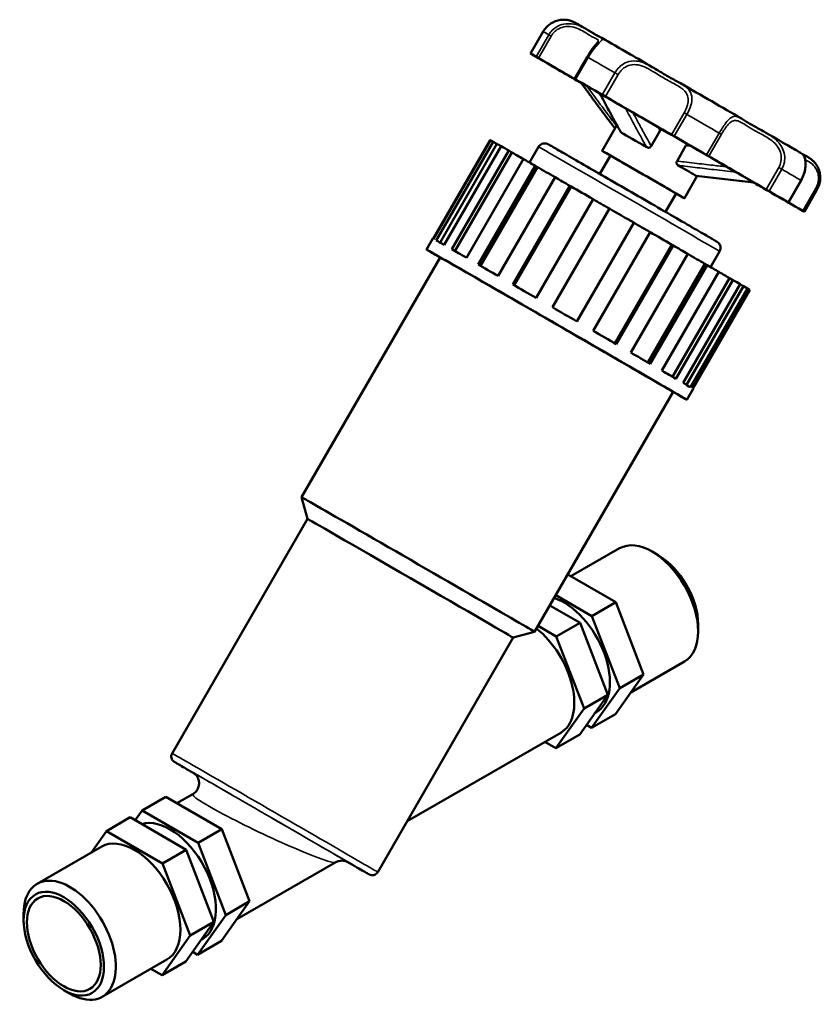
# Model space of a CAD drawing. Header units: millimetres. Extents: x 0 to 967, y 0 to 1098.
# Tile 6 of 6: x 839 to 967, y 641 to 799. Entities that reach past the tile are written whole.
import ezdxf

# ---------------------------------------------------------------- set-up
doc = ezdxf.new("R2010")
doc.units = ezdxf.units.MM
doc.layers.add('Visible (ISO)', color=7, linetype='Continuous', lineweight=50)
doc.layers.add('Visible Narrow (ISO)', color=7, linetype='Continuous', lineweight=35)

msp = doc.modelspace()

# ---------------------------------------------------------------- linework, layer by layer
at = {"layer": 'Visible (ISO)'}
for p, q in [((922.82, 796.995), (920.786, 793.472)), ((929.878, 792.951), (927.844, 789.428)), ((923.349, 791.969), (923.357, 791.982)), ((932.287, 777.858), (934.661, 781.97)), ((940.166, 778.616), (941.598, 781.098)), ((905.146, 763.738), (914.295, 779.586)), ((914.346, 779.566), (905.193, 763.712)), ((905.641, 763.459), (914.794, 779.312)), ((915.391, 778.967), (906.24, 763.117)), ((916.051, 778.594), (906.898, 762.741)), ((914.295, 779.586), (914.342, 779.559)), ((914.794, 779.312), (915.391, 778.967)), ((920.626, 775.967), (922.082, 778.487)), ((944.321, 776.215), (945.754, 778.697)), ((908.131, 762.034), (917.284, 777.887)), ((917.789, 777.595), (908.637, 761.743)), ((919.625, 776.542), (910.472, 760.689)), ((917.284, 777.887), (917.789, 777.595)), ((931.906, 774.146), (933.608, 777.095)), ((912.37, 759.597), (921.523, 775.451)), ((921.887, 775.239), (912.735, 759.387)), ((921.523, 775.451), (921.887, 775.239)), ((924.719, 773.61), (915.566, 757.757)), ((945.498, 770.23), (947.573, 773.823)), ((917.942, 756.387), (927.095, 772.241)), ((927.282, 772.131), (918.13, 756.279)), ((927.095, 772.241), (927.282, 772.131)), ((957.714, 772.124), (957.711, 772.117)), ((962.207, 769.577), (964.241, 773.1)), ((942.475, 768.044), (944.177, 770.993)), ((966.803, 771.597), (964.769, 768.074)), ((930.833, 770.085), (921.68, 754.232)), ((924.302, 752.719), (933.455, 768.572)), ((937.361, 766.315), (928.209, 750.463)), ((937.369, 766.312), (928.216, 750.459)), ((937.361, 766.315), (937.369, 766.312)), ((930.828, 748.95), (939.981, 764.803)), ((904.057, 762.015), (905.074, 763.776)), ((943.485, 762.776), (934.333, 746.924)), ((943.688, 762.661), (934.535, 746.807)), ((943.485, 762.776), (943.688, 762.661)), ((884.012, 722.211), (906.259, 760.743)), ((936.88, 745.451), (946.033, 761.304)), ((949.691, 759.186), (951.146, 761.707)), ((948.793, 759.705), (939.641, 743.852)), ((949.17, 759.488), (940.017, 743.634)), ((948.793, 759.705), (949.17, 759.488)), ((941.866, 742.563), (951.019, 758.416)), ((952.765, 757.401), (943.613, 741.55)), ((953.279, 757.105), (944.126, 741.251)), ((945.299, 740.569), (954.452, 756.423)), ((955.011, 756.091), (945.861, 740.242)), ((952.765, 757.401), (953.279, 757.105)), ((955.011, 756.091), (955.613, 755.744)), ((955.613, 755.744), (946.46, 739.891)), ((946.841, 739.665), (955.994, 755.519)), ((921.444, 700.599), (943.691, 739.132)), ((945.893, 737.861), (946.91, 739.622)), ((884.943, 718.737), (884.012, 722.211)), ((863.196, 681.071), (884.943, 718.738)), ((927.265, 709.51), (935.075, 714.008)), ((941.283, 712.926), (940.333, 713.478)), ((934.464, 705.334), (926.758, 709.804)), ((924.849, 706.498), (930.646, 703.135)), ((928.737, 702.036), (923.895, 704.845)), ((934.464, 705.334), (930.646, 703.135)), ((938.926, 693.753), (934.464, 705.334)), ((930.646, 703.135), (935.108, 691.554)), ((921.986, 701.538), (924.918, 699.837)), ((928.737, 702.036), (924.918, 699.837)), ((933.199, 690.454), (928.737, 702.036)), ((947.713, 701.761), (947.713, 700.662)), ((896.224, 662.002), (917.971, 699.669)), ((917.971, 699.669), (921.444, 700.599)), ((924.918, 699.837), (929.38, 688.255)), ((936.878, 690.865), (945.533, 695.849)), ((934.407, 687.381), (938.926, 693.753)), ((938.926, 693.753), (935.108, 691.554)), ((935.108, 691.554), (930.588, 685.182)), ((928.679, 684.083), (933.199, 690.454)), ((933.199, 690.454), (929.38, 688.255)), ((929.38, 688.255), (924.861, 681.884)), ((934.407, 687.381), (930.588, 685.182)), ((931.15, 687.566), (931.355, 687.684)), ((930.588, 685.182), (929.788, 685.647)), ((900.939, 670.169), (925.627, 684.386)), ((928.679, 684.083), (924.861, 681.884)), ((924.861, 681.884), (923.078, 682.918)), ((858.378, 671.902), (862.197, 674.101)), ((862.197, 674.101), (871.178, 668.89)), ((863.979, 673.066), (866.529, 674.535)), ((852.651, 668.603), (856.469, 670.802)), ((865.451, 665.592), (856.469, 670.802)), ((857.269, 670.338), (858.378, 671.902)), ((858.378, 671.902), (867.36, 666.691)), ((852.651, 668.603), (850.18, 665.12)), ((861.632, 663.393), (852.651, 668.603)), ((867.36, 666.691), (871.178, 668.89)), ((871.178, 668.89), (875.64, 657.309)), ((841.525, 660.136), (851.884, 666.101)), ((867.36, 666.691), (871.822, 655.11)), ((861.632, 663.393), (865.451, 665.592)), ((869.913, 654.01), (865.451, 665.592)), ((866.094, 651.811), (861.632, 663.393)), ((873.592, 654.421), (889.488, 663.575)), ((875.64, 657.309), (871.121, 650.937)), ((871.822, 655.11), (875.64, 657.309)), ((839.345, 654.223), (839.345, 655.323)), ((871.822, 655.11), (867.302, 648.738)), ((865.393, 647.639), (869.913, 654.01)), ((866.094, 651.811), (869.913, 654.01)), ((861.575, 645.44), (866.094, 651.811)), ((867.302, 648.738), (871.121, 650.937)), ((867.864, 651.122), (868.069, 651.24)), ((867.302, 648.738), (866.502, 649.203)), ((851.982, 641.977), (862.341, 647.942)), ((861.575, 645.44), (865.393, 647.639)), ((859.792, 646.474), (861.575, 645.44)), ((845.774, 643.059), (846.725, 642.507))]:
    msp.add_line(p, q, dxfattribs=at)
for centre, major_axis, ratio, start_param, end_param in [((921.275, 793.189), (-0.489, 0.283), 0.0015778, 6.2341161, 7.3228402), ((942.778, 780.773), (-22.019, 12.713), 0.0015778, 5.9942395, 6.2341161), ((917.236, 795.507), (7.473, -4.315), 0.0015778, 5.6909136, 7.3228402), ((922.146, 792.697), (-0.489, 0.283), 0.0015778, 4.9055154, 5.9942395), ((920.625, 793.592), (7.473, -4.315), 0.0015778, 4.9055154, 6.5374421), ((923.838, 791.686), (-0.489, 0.283), 0.0015778, 5.6909136, 6.7796377), ((942.778, 780.773), (-22.019, 12.713), 0.0015778, 0.4964524, 0.736329), ((942.778, 780.773), (-15.413, 8.899), 0.0015778, 5.489949, 6.7355248), ((926.812, 789.96), (-0.489, 0.283), 0.0015778, 0.736329, 1.8250531), ((928.808, 788.791), (7.473, -4.315), 0.0015778, 1.5554332, 1.8250531), ((928.334, 789.146), (-0.489, 0.283), 0.0015778, 5.448718, 6.5374421), ((942.778, 780.773), (22.019, -12.713), 0.0015778, 2.0672487, 2.3071254), ((946.718, 787.599), (18.727, -10.812), 0.0015784, 1.1340204, 1.6697096), ((942.778, 780.773), (15.413, -8.899), 0.0015778, 2.0260177, 2.3483564), ((932.54, 786.723), (0.489, -0.283), 0.0015778, 0.9785246, 2.0672487), ((936.991, 784.167), (-7.473, 4.315), 0.0015778, 0.9785246, 2.6104513), ((942.778, 780.773), (15.413, -8.899), 0.0015778, 0.7775601, 2.0260177), ((940.927, 777.567), (6.606, -3.814), 0.0015778, 1.7973934, 2.5769807), ((943.853, 780.197), (0.489, -0.283), 0.0015778, 1.5217272, 2.6104513), ((942.778, 780.773), (22.019, -12.713), 0.0015778, 1.2818505, 1.5217272), ((935.145, 767.553), (-20.918, 12.077), 0.0015778, 6.0508025, 6.1775531), ((935.145, 767.553), (-20.29, 11.715), 0.0015778, 5.939195, 6.0537095), ((935.145, 767.553), (20.918, -12.077), 0.0015778, 2.5950507, 2.7218013), ((938.893, 774.044), (-6.606, 3.814), 0.0015778, 2.4980915, 6.9266864), ((935.145, 767.553), (20.29, -11.715), 0.0015778, 2.4426128, 2.5979576), ((935.145, 767.553), (20.918, -12.077), 0.0015778, 2.2808914, 2.407642), ((938.893, 774.044), (-5.284, 3.051), 0.0015778, 3.1415927, 6.2831853), ((948.931, 777.263), (0.489, -0.283), 0.0015778, 0.1931264, 1.2818505), ((956.747, 772.754), (-7.473, 4.315), 0.0015778, 0.1931264, 1.8250531), ((935.145, 767.553), (20.29, -11.715), 0.0015778, 2.1113947, 2.2837983), ((940.927, 777.567), (6.606, -3.814), 0.0015778, 0.226597, 1.0061843), ((935.145, 767.553), (20.918, -12.077), 0.0015778, 1.9667321, 2.0934827), ((942.778, 780.773), (15.413, -8.899), 0.0015778, 0.4552213, 0.7775601), ((935.145, 767.553), (20.29, -11.715), 0.0015778, 1.7858724, 1.9696391), ((942.778, 780.773), (-22.019, 12.713), 0.0015778, 2.2468679, 2.3071254), ((942.778, 780.773), (15.413, -8.899), 0.0015778, 5.8237516, 6.7384066), ((964.93, 767.954), (-7.473, 4.315), 0.0015778, 4.9055154, 6.5374421), ((957.222, 772.4), (0.489, -0.283), 0.0015778, 5.448718, 6.5374421), ((958.743, 771.586), (0.489, -0.283), 0.0015778, 0.736329, 1.8250531), ((942.778, 780.773), (22.019, -12.713), 0.0015778, 0.4964524, 0.736329), ((968.319, 766.038), (-7.473, 4.315), 0.0015778, 5.6909136, 7.3228402), ((935.145, 767.553), (20.918, -12.077), 0.0015778, 1.6525728, 1.7793234), ((961.717, 769.859), (0.489, -0.283), 0.0015778, 5.6909136, 6.7796377), ((963.409, 768.848), (0.489, -0.283), 0.0015778, 4.9055154, 5.9942395), ((935.145, 767.553), (20.29, -11.715), 0.0015778, 1.4622572, 1.6551079), ((942.778, 780.773), (22.019, -12.713), 0.0015778, 5.9942395, 6.2341161), ((964.28, 768.356), (0.489, -0.283), 0.0015778, 6.2341161, 7.3228402), ((935.145, 767.553), (20.918, -12.077), 0.0015778, 1.3384135, 1.4651642), ((935.145, 767.553), (20.29, -11.715), 0.0015778, 1.1480979, 1.3310878), ((924.975, 749.938), (-20.918, 12.077), 0.0015778, 2.6786379, 6.74614), ((925.992, 751.699), (-20.918, 12.077), 0.0015778, 6.1775531, 6.2831853), ((925.992, 751.699), (-20.918, 12.077), 0.0015778, 5.8633939, 6.0508025), ((935.145, 767.553), (20.918, -12.077), 0.0015778, 1.0242543, 1.1510049), ((924.975, 749.938), (-18.716, 10.806), 0.0015778, 3.1415927, 6.2831853), ((925.992, 751.699), (-20.918, 12.077), 0.0015778, 5.5492346, 5.7366432), ((935.145, 767.553), (20.29, -11.715), 0.0015778, 0.8339386, 1.005329), ((925.992, 751.699), (-20.918, 12.077), 0.0015778, 5.2350753, 5.422484), ((935.145, 767.553), (20.918, -12.077), 0.0015778, 0.710095, 0.8368456), ((935.145, 767.553), (20.29, -11.715), 0.0015778, 0.5197794, 0.6733251), ((925.992, 751.699), (-20.918, 12.077), 0.0015778, 4.9209161, 5.1083247), ((935.145, 767.553), (20.918, -12.077), 0.0015778, 0.3959357, 0.5226864), ((935.145, 767.553), (20.29, -11.715), 0.0015778, 0.2056201, 0.3137879), ((935.145, 767.553), (20.918, -12.077), 0.0015778, 0.0817765, 0.2085271), ((925.992, 751.699), (-20.918, 12.077), 0.0015778, 4.6067568, 4.7941655), ((925.992, 751.699), (-20.918, 12.077), 0.0015778, 4.2925975, 4.4800062), ((925.992, 751.699), (-20.918, 12.077), 0.0015778, 3.9784382, 4.1658469), ((925.992, 751.699), (-20.918, 12.077), 0.0015778, 3.664279, 3.8516876), ((925.992, 751.699), (20.918, -12.077), 0.0015778, 0.2085271, 0.3959357), ((925.992, 751.699), (20.918, -12.077), 0.0015778, 0, 0.0817765), ((902.728, 711.405), (-18.716, 10.806), 0.0015778, 3.1400148, 6.2847632), ((901.457, 709.203), (-16.514, 9.534), 0.0015778, 3.1415927, 6.2831853), ((940.304, 704.928), (-5.229, 9.08), 0.5780931, 3.1415927, 6.2831853), ((941.258, 705.478), (-4.555, 7.91), 0.5780931, 3.9289245, 5.4958534), ((926.126, 696.764), (5.229, -9.08), 0.5780931, 0, 2.5683684), ((920.399, 693.466), (5.229, -9.08), 0.5780931, 0, 2.1757977), ((862.84, 660.32), (-5.229, 9.08), 0.5780931, 3.1415927, 6.1523921), ((857.113, 657.022), (-5.229, 9.08), 0.5780931, 3.1415927, 6.2831853), ((846.754, 651.056), (5.229, -9.08), 0.5780931, 5.4958534, 10.2121098)]:
    msp.add_ellipse(centre, major_axis=major_axis, ratio=ratio, start_param=start_param, end_param=end_param, dxfattribs=at)
for major_axis in [(4.555, -7.91), (4.183, -7.264)]:
    msp.add_ellipse((845.799, 650.507), major_axis=major_axis, ratio=0.5780931, dxfattribs=at)
for points, knots in [([(926.054, 798.915), (925.831, 798.912), (925.596, 798.889), (925.118, 798.791), (924.875, 798.717), (924.395, 798.511), (924.16, 798.38), (923.714, 798.065), (923.505, 797.88), (923.128, 797.467), (922.961, 797.239), (922.82, 796.995)], [1.483443, 1.483443, 1.483443, 1.483443, 1.55570988, 1.55570988, 1.62797676, 1.62797676, 1.70024365, 1.70024365, 1.77251053, 1.77251053, 1.84477741, 1.84477741, 1.84477741, 1.84477741]), ([(926.054, 798.915), (926.257, 798.917), (926.46, 798.903), (926.857, 798.844), (927.052, 798.799), (927.309, 798.718), (927.379, 798.694), (927.515, 798.642), (927.582, 798.614), (927.666, 798.577), (927.692, 798.565), (927.748, 798.539), (927.775, 798.526), (927.823, 798.502), (927.842, 798.492), (927.889, 798.468), (927.908, 798.458), (927.975, 798.422), (928.008, 798.404), (928.17, 798.314), (928.337, 798.219), (928.868, 797.917), (929.262, 797.691), (929.751, 797.411)], [0, 0, 0, 0, 0.0608853, 0.0608853, 0.1205104, 0.1205104, 0.1432145, 0.1432145, 0.1666277, 0.1666277, 0.1779907, 0.1779907, 0.1951484, 0.1951484, 0.2157531, 0.2157531, 0.2541262, 0.2541262, 0.3624026, 0.3624026, 0.6876836, 0.6876836, 1.0866741, 1.0866741, 1.0866741, 1.0866741]), ([(928.12, 798.332), (928.12, 798.332), (928.121, 798.332), (928.124, 798.33), (928.136, 798.323), (928.153, 798.313)], [0.675617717, 0.675617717, 0.675617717, 0.675617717, 0.685389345, 0.685389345, 0.76047994, 0.76047994, 0.76047994, 0.76047994]), ([(929.751, 797.411), (930.004, 797.266), (930.234, 797.122), (930.655, 796.857), (930.847, 796.735), (931.197, 796.521), (931.356, 796.43), (931.647, 796.275), (931.778, 796.211), (932.021, 796.095), (932.131, 796.045), (932.25, 795.977)], [0.64768233, 0.64768233, 0.64768233, 0.64768233, 0.75737054, 0.75737054, 0.86705875, 0.86705875, 0.97674696, 0.97674696, 1.08643517, 1.08643517, 1.19612338, 1.19612338, 1.19612338, 1.19612338]), ([(932.25, 795.977), (933.538, 795.237), (935.103, 794.336), (937.931, 792.707), (939.116, 792.024), (940.342, 791.317)], [0, 0, 0, 0, 0.7023783, 0.7023783, 1.1539007, 1.1539007, 1.1539007, 1.1539007]), ([(931.604, 795.349), (931.59, 795.325), (931.558, 795.276), (931.445, 795.127), (931.354, 795.016), (931.133, 794.746), (931.002, 794.586), (930.721, 794.224), (930.57, 794.021), (930.267, 793.584), (930.115, 793.35), (929.939, 793.056), (929.909, 793.004), (929.878, 792.951)], [1.44187606, 1.44187606, 1.44187606, 1.44187606, 1.50506899, 1.50506899, 1.58565219, 1.58565219, 1.66623539, 1.66623539, 1.7468186, 1.7468186, 1.8274018, 1.8274018, 1.84479208, 1.84479208, 1.84479208, 1.84479208]), ([(940.342, 791.317), (940.666, 791.13), (940.98, 790.937), (941.601, 790.555), (941.907, 790.367), (942.515, 790.004), (942.818, 789.829), (943.419, 789.494), (943.719, 789.334), (944.31, 789.016), (944.602, 788.86), (944.886, 788.696)], [0.64930955, 0.64930955, 0.64930955, 0.64930955, 0.75852912, 0.75852912, 0.86774869, 0.86774869, 0.97696826, 0.97696826, 1.08618783, 1.08618783, 1.1954074, 1.1954074, 1.1954074, 1.1954074]), ([(934.359, 781.446), (934.019, 781.888), (933.682, 782.332), (932.971, 783.275), (932.598, 783.774), (931.853, 784.774), (931.482, 785.274), (930.741, 786.276), (930.371, 786.777), (929.632, 787.781), (929.263, 788.283), (928.894, 788.785)], [0.0859892, 0.0859892, 0.0859892, 0.0859892, 0.2852247, 0.2852247, 0.5080176, 0.5080176, 0.7308105, 0.7308105, 0.9536034, 0.9536034, 1.1763963, 1.1763963, 1.1763963, 1.1763963]), ([(931.904, 787.073), (932.116, 786.677), (932.327, 786.28), (932.764, 785.463), (932.99, 785.043), (933.443, 784.202), (933.669, 783.782), (934.125, 782.944), (934.354, 782.525), (934.815, 781.691), (935.047, 781.275), (935.283, 780.862)], [0.3096423, 0.3096423, 0.3096423, 0.3096423, 0.5197602, 0.5197602, 0.7431674, 0.7431674, 0.9665746, 0.9665746, 1.1899818, 1.1899818, 1.4133889, 1.4133889, 1.4133889, 1.4133889]), ([(954.656, 783.052), (954.876, 782.924), (955.096, 782.785), (955.551, 782.498), (955.787, 782.35), (956.283, 782.05), (956.544, 781.899), (957.093, 781.594), (957.38, 781.439), (957.977, 781.118), (958.286, 780.951), (958.6, 780.769)], [0.6492552, 0.6492552, 0.6492552, 0.6492552, 0.75855495, 0.75855495, 0.8678547, 0.8678547, 0.97715445, 0.97715445, 1.0864542, 1.0864542, 1.19575396, 1.19575396, 1.19575396, 1.19575396]), ([(941.682, 781.438), (941.682, 781.41), (941.681, 781.383), (941.674, 781.31), (941.665, 781.264), (941.638, 781.178), (941.621, 781.137), (941.598, 781.098)], [0.071884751, 0.071884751, 0.071884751, 0.071884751, 0.080119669, 0.080119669, 0.093948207, 0.093948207, 0.107338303, 0.107338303, 0.107338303, 0.107338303]), ([(958.6, 780.769), (960.166, 779.862), (961.538, 779.067), (963.3, 778.044), (963.876, 777.708), (964.323, 777.448)], [0, 0, 0, 0, 0.7016689, 0.7016689, 1.152332, 1.152332, 1.152332, 1.152332]), ([(922.082, 778.487), (922.143, 778.593), (922.222, 778.69), (922.404, 778.85), (922.508, 778.915), (922.729, 779.009), (922.848, 779.039), (923.027, 779.053), (923.086, 779.053), (923.201, 779.045), (923.258, 779.036), (923.355, 779.014), (923.396, 779.002), (923.45, 778.983), (923.466, 778.977), (923.497, 778.965), (923.511, 778.959), (923.534, 778.948), (923.543, 778.944), (923.564, 778.934), (923.572, 778.93), (923.596, 778.918), (923.606, 778.912), (923.647, 778.89), (923.677, 778.874), (923.849, 778.777), (924.077, 778.647), (924.909, 778.172), (925.659, 777.742), (927.498, 776.685), (928.594, 776.054), (931.012, 774.661), (932.364, 773.882), (935.151, 772.275), (936.621, 771.426), (939.495, 769.766), (940.935, 768.935), (943.604, 767.391), (944.867, 766.661), (947.06, 765.39), (948.018, 764.835), (949.515, 763.966), (950.071, 763.642), (950.519, 763.379), (950.61, 763.325), (950.702, 763.27), (950.724, 763.257), (950.76, 763.235), (950.769, 763.23), (950.806, 763.204), (950.813, 763.2), (950.831, 763.187), (950.843, 763.178), (950.875, 763.153), (950.896, 763.136), (950.936, 763.101), (950.954, 763.083), (951.001, 763.036), (951.029, 763.005), (951.1, 762.914), (951.141, 762.851), (951.224, 762.688), (951.26, 762.582), (951.301, 762.357), (951.303, 762.235), (951.27, 761.998), (951.234, 761.88), (951.17, 761.75), (951.159, 761.728), (951.146, 761.707)], [0, 0, 0, 0, 0.0366642, 0.0366642, 0.0726639, 0.0726639, 0.1086789, 0.1086789, 0.126413, 0.126413, 0.1436854, 0.1436854, 0.1570496, 0.1570496, 0.1635173, 0.1635173, 0.1716462, 0.1716462, 0.1804156, 0.1804156, 0.1955772, 0.1955772, 0.2329063, 0.2329063, 0.3447958, 0.3447958, 0.6822348, 0.6822348, 1.2018701, 1.2018701, 1.7010879, 1.7010879, 2.2000616, 2.2000616, 2.6988917, 2.6988917, 3.1976892, 3.1976892, 3.6964946, 3.6964946, 4.1953609, 4.1953609, 4.6944658, 4.6944658, 4.8832686, 4.8832686, 4.9724694, 4.9724694, 5.0161752, 5.0161752, 5.0240791, 5.0240791, 5.0330902, 5.0330902, 5.042954, 5.042954, 5.0510789, 5.0510789, 5.0637885, 5.0637885, 5.0861099, 5.0861099, 5.1189496, 5.1189496, 5.1547662, 5.1547662, 5.190778, 5.190778, 5.1982204, 5.1982204, 5.1982204, 5.1982204]), ([(940.166, 778.616), (940.131, 778.556), (940.085, 778.503), (939.98, 778.421), (939.922, 778.393), (939.798, 778.359), (939.733, 778.354), (939.63, 778.365), (939.593, 778.374), (939.519, 778.398), (939.483, 778.414), (939.449, 778.434)], [0, 0, 0, 0, 0.020869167, 0.020869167, 0.040235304, 0.040235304, 0.059887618, 0.059887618, 0.071708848, 0.071708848, 0.083796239, 0.083796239, 0.083796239, 0.083796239]), ([(945.754, 778.697), (945.792, 778.762), (945.841, 778.82), (945.928, 778.898), (945.963, 778.923), (945.998, 778.945)], [0, 0, 0, 0, 0.022606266, 0.022606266, 0.035572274, 0.035572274, 0.035572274, 0.035572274]), ([(964.241, 773.1), (964.423, 773.416), (964.575, 773.75), (964.804, 774.416), (964.882, 774.747), (964.972, 775.375), (964.981, 775.67), (964.95, 776.219), (964.903, 776.462), (964.775, 776.886), (964.69, 777.054), (964.524, 777.289), (964.463, 777.366), (964.323, 777.448)], [0, 0, 0, 0, 0.09871116, 0.09871116, 0.19771289, 0.19771289, 0.29973414, 0.29973414, 0.41394597, 0.41394597, 0.54334365, 0.54334365, 0.6469884, 0.6469884, 0.6469884, 0.6469884]), ([(964.541, 777.262), (964.578, 777.242), (964.623, 777.219), (964.767, 777.148), (964.881, 777.094), (965.132, 776.968), (965.265, 776.897), (965.408, 776.811)], [0.96399564, 0.96399564, 0.96399564, 0.96399564, 1.02129377, 1.02129377, 1.1194095, 1.1194095, 1.20724797, 1.20724797, 1.20724797, 1.20724797]), ([(965.408, 776.811), (965.447, 776.788), (965.477, 776.77), (965.549, 776.725), (965.567, 776.713), (965.616, 776.682), (965.646, 776.662), (965.711, 776.617), (965.736, 776.6), (965.819, 776.539), (965.886, 776.488), (966.082, 776.327), (966.212, 776.204), (966.489, 775.905), (966.631, 775.719), (966.755, 775.522)], [0, 0, 0, 0, 0.10875274, 0.10875274, 0.13830281, 0.13830281, 0.16482269, 0.16482269, 0.17805578, 0.17805578, 0.20492893, 0.20492893, 0.25809184, 0.25809184, 0.32778908, 0.32778908, 0.32778908, 0.32778908]), ([(944.466, 775.535), (944.41, 775.568), (944.36, 775.613), (944.288, 775.72), (944.263, 775.778), (944.24, 775.901), (944.24, 775.964), (944.263, 776.092), (944.287, 776.156), (944.321, 776.215)], [0, 0, 0, 0, 0.023275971, 0.023275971, 0.043926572, 0.043926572, 0.063409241, 0.063409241, 0.083935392, 0.083935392, 0.083935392, 0.083935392]), ([(966.755, 775.522), (966.877, 775.328), (966.988, 775.112), (967.169, 774.638), (967.239, 774.382), (967.322, 773.841), (967.335, 773.558), (967.296, 772.985), (967.243, 772.695), (967.071, 772.13), (966.952, 771.854), (966.803, 771.597)], [1.4627322, 1.4627322, 1.4627322, 1.4627322, 1.53914124, 1.53914124, 1.61555029, 1.61555029, 1.69195933, 1.69195933, 1.76836837, 1.76836837, 1.84477741, 1.84477741, 1.84477741, 1.84477741]), ([(947.377, 773.849), (947.996, 773.767), (948.615, 773.69), (949.854, 773.54), (950.473, 773.468), (951.712, 773.325), (952.332, 773.255), (953.571, 773.116), (954.191, 773.048), (955.423, 772.912), (956.035, 772.846), (956.647, 772.779)], [0.0623617, 0.0623617, 0.0623617, 0.0623617, 0.2851651, 0.2851651, 0.5079685, 0.5079685, 0.7307719, 0.7307719, 0.9535753, 0.9535753, 1.173506, 1.173506, 1.173506, 1.173506]), ([(866.796, 677.817), (866.58, 677.943), (866.373, 678.063), (865.255, 678.712), (864.55, 679.123), (863.917, 679.493), (863.773, 679.577), (863.631, 679.662), (863.596, 679.682), (863.553, 679.709), (863.542, 679.715), (863.514, 679.734), (863.506, 679.739), (863.488, 679.752), (863.478, 679.759), (863.453, 679.777), (863.44, 679.787), (863.409, 679.813), (863.391, 679.829), (863.353, 679.865), (863.335, 679.884), (863.288, 679.936), (863.26, 679.971), (863.194, 680.069), (863.159, 680.135), (863.095, 680.298), (863.072, 680.398), (863.057, 680.604), (863.066, 680.712), (863.114, 680.904), (863.15, 680.991), (863.196, 681.071)], [4.603267, 4.603267, 4.603267, 4.603267, 4.7259508, 4.7259508, 5.302014, 5.302014, 5.5546251, 5.5546251, 5.6762572, 5.6762572, 5.7349319, 5.7349319, 5.7509451, 5.7509451, 5.7627358, 5.7627358, 5.771152, 5.771152, 5.7800311, 5.7800311, 5.7885167, 5.7885167, 5.8019132, 5.8019132, 5.8243582, 5.8243582, 5.8544753, 5.8544753, 5.8862506, 5.8862506, 5.9139316, 5.9139316, 5.9139316, 5.9139316]), ([(866.529, 674.535), (866.714, 674.642), (866.92, 674.802), (867.227, 675.186), (867.338, 675.384), (867.483, 675.783), (867.519, 675.982), (867.54, 676.37), (867.517, 676.548), (867.441, 676.9), (867.38, 677.041), (867.234, 677.339), (867.159, 677.434), (866.981, 677.66), (866.921, 677.708), (866.815, 677.803), (866.783, 677.828), (866.734, 677.866), (866.717, 677.879), (866.687, 677.901), (866.675, 677.909), (866.648, 677.927), (866.638, 677.934), (866.613, 677.95), (866.607, 677.954), (866.602, 677.957), (866.601, 677.957), (866.601, 677.957)], [0.783464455, 0.783464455, 0.783464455, 0.783464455, 0.784178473, 0.784178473, 0.784725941, 0.784725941, 0.785277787, 0.785277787, 0.785950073, 0.785950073, 0.786925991, 0.786925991, 0.788640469, 0.788640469, 0.79220691, 0.79220691, 0.79672525, 0.79672525, 0.800878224, 0.800878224, 0.806176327, 0.806176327, 0.815058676, 0.815058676, 0.835869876, 0.835869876, 0.845901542, 0.845901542, 0.845901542, 0.845901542]), ([(891.416, 663.612), (891.416, 663.612), (891.414, 663.613), (891.405, 663.618), (891.398, 663.622), (891.351, 663.645), (891.34, 663.65), (891.315, 663.662), (891.304, 663.667), (891.27, 663.682), (891.244, 663.693), (891.16, 663.725), (891.112, 663.744), (890.946, 663.789), (890.868, 663.81), (890.632, 663.839), (890.516, 663.85), (890.236, 663.828), (890.124, 663.814), (889.846, 663.742), (889.678, 663.684), (889.488, 663.575)], [3.864553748, 3.864553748, 3.864553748, 3.864553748, 3.879109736, 3.879109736, 3.902083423, 3.902083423, 3.907611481, 3.907611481, 3.910784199, 3.910784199, 3.915621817, 3.915621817, 3.919763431, 3.919763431, 3.922130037, 3.922130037, 3.923593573, 3.923593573, 3.924325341, 3.924325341, 3.925057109, 3.925057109, 3.925057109, 3.925057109]), ([(896.224, 662.002), (896.17, 661.908), (896.099, 661.823), (895.939, 661.681), (895.846, 661.623), (895.651, 661.54), (895.545, 661.514), (895.388, 661.501), (895.336, 661.501), (895.235, 661.508), (895.187, 661.516), (895.107, 661.533), (895.074, 661.543), (895.031, 661.557), (895.017, 661.562), (894.987, 661.573), (894.973, 661.579), (894.95, 661.589), (894.941, 661.593), (894.92, 661.602), (894.912, 661.607), (894.888, 661.619), (894.879, 661.623), (894.841, 661.644), (894.814, 661.659), (894.66, 661.745), (894.459, 661.859), (893.654, 662.318), (892.848, 662.78), (891.651, 663.467), (891.481, 663.565), (891.305, 663.667)], [0, 0, 0, 0, 0.0324575, 0.0324575, 0.0643257, 0.0643257, 0.0962018, 0.0962018, 0.1118387, 0.1118387, 0.1267237, 0.1267237, 0.1375647, 0.1375647, 0.1432482, 0.1432482, 0.1513372, 0.1513372, 0.160237, 0.160237, 0.1755994, 0.1755994, 0.2132935, 0.2132935, 0.326266, 0.326266, 0.6665364, 0.6665364, 1.2702256, 1.2702256, 1.3659779, 1.3659779, 1.3659779, 1.3659779])]:
    msp.add_open_spline(points, degree=3, knots=knots, dxfattribs=at)
for points in [[(930.735, 796.806), (931.02, 796.64), (931.325, 796.464), (931.648, 796.276)], [(928.894, 788.785), (928.889, 788.793), (928.884, 788.801), (928.88, 788.811)], [(935.35, 780.795), (935.322, 780.81), (935.3, 780.833), (935.283, 780.862)], [(964.478, 777.332), (964.699, 777.207), (964.881, 777.103), (965.021, 777.024)], [(947.377, 773.849), (947.373, 773.85), (947.369, 773.851), (947.365, 773.853)]]:
    msp.add_open_spline(points, degree=3, dxfattribs=at)
at = {"layer": 'Visible Narrow (ISO)'}
for p, q in [((920.786, 793.472), (922.82, 796.995)), ((923.711, 796.491), (921.677, 792.968)), ((922.053, 792.752), (924.087, 796.275)), ((928.005, 789.336), (930.039, 792.859)), ((923.432, 791.921), (923.44, 791.934)), ((934.341, 790.381), (932.307, 786.858)), ((932.814, 786.566), (934.848, 790.089)), ((945.465, 783.964), (943.431, 780.441)), ((943.878, 780.184), (945.912, 783.707)), ((951.105, 780.707), (949.071, 777.184)), ((949.411, 776.986), (951.445, 780.509)), ((960.654, 775.18), (958.62, 771.657)), ((959.106, 771.377), (961.14, 774.9)), ((957.699, 772.133), (957.695, 772.127)), ((964.182, 773.134), (962.148, 769.611)), ((966.562, 771.737), (964.528, 768.214))]:
    msp.add_line(p, q, dxfattribs=at)
for centre, major_axis, ratio, start_param, end_param in [((944.812, 784.296), (-22.019, 12.713), 0.0015778, 5.9942395, 6.2341161), ((923.309, 796.712), (-0.489, 0.283), 0.0015778, 6.2341166, 6.2831858), ((924.18, 796.22), (-0.489, 0.283), 0.0015778, 4.9055154, 5.9942395), ((930.368, 792.669), (-0.489, 0.283), 0.0015778, 5.448718, 6.2831853), ((944.812, 784.296), (22.019, -12.713), 0.0015778, 2.0672487, 2.3071254), ((934.574, 790.246), (-0.489, 0.283), 0.0015778, 4.1201172, 5.2088413), ((945.887, 783.72), (0.489, -0.283), 0.0015778, 1.5217272, 2.6104513), ((944.812, 784.296), (22.019, -12.713), 0.0015778, 1.2818505, 1.5217272), ((950.965, 780.786), (0.489, -0.283), 0.0015778, 0.1931264, 1.2818505), ((936.614, 770.097), (-14.532, 8.39), 0.0015778, 3.1415927, 6.2831853), ((960.777, 775.109), (0.489, -0.283), 0.0015778, 0.736329, 1.8250531), ((944.812, 784.296), (22.019, -12.713), 0.0015778, 0.4964524, 0.736329), ((963.751, 773.382), (0.489, -0.283), 0.0015778, 0.0000001, 0.4964524), ((966.314, 771.879), (0.489, -0.283), 0.0015778, 0, 1.0396549), ((879.21, 670.67), (-15.648, 9.034), 0.0015778, 2.4551995, 6.9386298), ((879.71, 671.536), (16.514, -9.534), 0.0015778, 0, 3.1415927), ((879.009, 670.787), (-12.477, 7.213), 0.0016725, 3.0264488, 6.4003288), ((878.009, 669.055), (11.514, -5.445), 0.0728781, 3.0910664, 6.2326591)]:
    msp.add_ellipse(centre, major_axis=major_axis, ratio=ratio, start_param=start_param, end_param=end_param, dxfattribs=at)
for points, knots in [([(922.82, 796.995), (923.223, 797.693), (923.854, 798.252), (924.886, 798.732), (925.249, 798.833), (925.752, 798.903), (925.905, 798.913), (926.053, 798.915)], [-1.84477741, -1.84477741, -1.84477741, -1.84477741, -1.63874577, -1.63874577, -1.53189656, -1.53189656, -1.483443, -1.483443, -1.483443, -1.483443]), ([(929.751, 797.411), (929.552, 797.526), (929.339, 797.639), (928.696, 797.94), (928.23, 798.111), (927.216, 798.296), (926.668, 798.311), (925.694, 798.115), (925.269, 797.951), (924.591, 797.525), (924.322, 797.294), (923.949, 796.862), (923.821, 796.682), (923.711, 796.491)], [-0.64768233, -0.64768233, -0.64768233, -0.64768233, -0.56376368, -0.56376368, -0.41136815, -0.41136815, -0.26298544, -0.26298544, -0.14610302, -0.14610302, -0.05619347, -0.05619347, 0, 0, 0, 0]), ([(924.087, 796.275), (924.18, 796.437), (924.289, 796.591), (924.603, 796.961), (924.828, 797.16), (925.394, 797.53), (925.747, 797.675), (926.557, 797.854), (927.011, 797.848), (927.858, 797.7), (928.25, 797.557), (928.989, 797.212), (929.33, 797.005), (930.094, 796.525), (930.484, 796.273), (931.14, 795.925), (931.406, 795.826), (931.682, 795.636), (931.716, 795.543), (931.604, 795.349)], [0, 0, 0, 0, 0.0561935, 0.0561935, 0.146103, 0.146103, 0.2629854, 0.2629854, 0.4113681, 0.4113681, 0.5637637, 0.5637637, 0.7309724, 0.7309724, 0.978094, 0.978094, 1.2253025, 1.2253025, 1.4418761, 1.4418761, 1.4418761, 1.4418761]), ([(930.039, 792.859), (930.316, 793.339), (930.63, 793.796), (931.184, 794.505), (931.425, 794.778), (931.878, 795.263), (932.07, 795.45), (932.381, 795.792), (932.398, 795.871), (932.283, 795.957), (932.267, 795.967), (932.25, 795.977)], [-1.84479208, -1.84479208, -1.84479208, -1.84479208, -1.7032197, -1.7032197, -1.58667661, -1.58667661, -1.4462914, -1.4462914, -1.22530251, -1.22530251, -1.19612338, -1.19612338, -1.19612338, -1.19612338]), ([(940.342, 791.317), (940.089, 791.463), (939.833, 791.602), (939.102, 791.954), (938.612, 792.14), (937.606, 792.321), (937.09, 792.319), (936.191, 792.081), (935.804, 791.896), (935.181, 791.438), (934.931, 791.196), (934.576, 790.754), (934.451, 790.572), (934.341, 790.381)], [-0.64930955, -0.64930955, -0.64930955, -0.64930955, -0.56376349, -0.56376349, -0.41136801, -0.41136801, -0.26298529, -0.26298529, -0.14610294, -0.14610294, -0.05619344, -0.05619344, 0, 0, 0, 0]), ([(934.848, 790.089), (934.941, 790.251), (935.047, 790.406), (935.35, 790.783), (935.563, 790.989), (936.096, 791.378), (936.427, 791.535), (937.202, 791.732), (937.651, 791.729), (938.535, 791.559), (938.971, 791.39), (939.858, 790.958), (940.307, 790.688), (941.412, 790.01), (942.068, 789.603), (943.366, 788.882), (944.006, 788.566), (945.071, 787.919), (945.512, 787.588), (945.973, 786.878), (946.084, 786.559), (946.13, 785.897), (946.092, 785.567), (945.889, 784.808), (945.701, 784.373), (945.465, 783.964)], [0, 0, 0, 0, 0.0561934, 0.0561934, 0.1461029, 0.1461029, 0.2629853, 0.2629853, 0.411368, 0.411368, 0.5637635, 0.5637635, 0.7309802, 0.7309802, 0.9781238, 0.9781238, 1.2253503, 1.2253503, 1.4463351, 1.4463351, 1.5867106, 1.5867106, 1.7032599, 1.7032599, 1.8447921, 1.8447921, 1.8447921, 1.8447921]), ([(934.597, 781.859), (934.383, 782.137), (934.17, 782.417), (933.624, 783.136), (933.292, 783.576), (932.962, 784.018), (932.342, 784.846), (931.725, 785.677), (930.675, 787.099), (930.239, 787.689), (929.805, 788.28)], [0.07164971, 0.07164971, 0.07164971, 0.07164971, 0.19761368, 0.19761368, 0.39522737, 0.39522737, 0.39522737, 0.76553585, 0.76553585, 1.02794034, 1.02794034, 1.02794034, 1.02794034]), ([(945.912, 783.707), (946.188, 784.187), (946.412, 784.696), (946.663, 785.579), (946.717, 785.961), (946.69, 786.723), (946.579, 787.085), (946.103, 787.882), (945.637, 788.241), (945.034, 788.609), (944.961, 788.653), (944.886, 788.696)], [-1.84479209, -1.84479209, -1.84479209, -1.84479209, -1.70325988, -1.70325988, -1.58671061, -1.58671061, -1.44633513, -1.44633513, -1.22535025, -1.22535025, -1.1954074, -1.1954074, -1.1954074, -1.1954074]), ([(935.35, 780.795), (935.224, 781.017), (935.099, 781.241), (934.769, 781.836), (934.565, 782.208), (934.362, 782.581), (933.716, 783.767), (933.077, 784.963), (932.284, 786.451), (932.129, 786.742), (931.975, 787.033)], [-1.4077991, -1.4077991, -1.4077991, -1.4077991, -1.2859596, -1.2859596, -1.0855025, -1.0855025, -1.0855025, -0.4488697, -0.4488697, -0.2944921, -0.2944921, -0.2944921, -0.2944921]), ([(936.014, 784.707), (936.477, 783.84), (936.942, 782.973), (937.746, 781.488), (938.083, 780.868), (938.425, 780.25), (938.634, 779.872), (938.844, 779.494), (939.187, 778.889), (939.317, 778.661), (939.449, 778.434)], [-1.3799897, -1.3799897, -1.3799897, -1.3799897, -0.9207687, -0.9207687, -0.5912443, -0.5912443, -0.5912443, -0.3893343, -0.3893343, -0.2666827, -0.2666827, -0.2666827, -0.2666827]), ([(940.166, 778.616), (940.032, 778.85), (939.9, 779.085), (939.559, 779.695), (939.352, 780.071), (939.145, 780.448), (938.808, 781.063), (938.474, 781.681), (937.834, 782.869), (937.529, 783.439), (937.224, 784.009)], [0.26205789, 0.26205789, 0.26205789, 0.26205789, 0.38933428, 0.38933428, 0.59124428, 0.59124428, 0.59124428, 0.92076874, 0.92076874, 1.22356568, 1.22356568, 1.22356568, 1.22356568]), ([(954.656, 783.052), (954.503, 783.14), (954.355, 783.217), (953.95, 783.382), (953.699, 783.431), (953.19, 783.327), (952.931, 783.177), (952.44, 782.704), (952.215, 782.426), (951.804, 781.845), (951.621, 781.565), (951.327, 781.086), (951.215, 780.897), (951.105, 780.707)], [-0.6492552, -0.6492552, -0.6492552, -0.6492552, -0.56404156, -0.56404156, -0.41155525, -0.41155525, -0.26319751, -0.26319751, -0.14622084, -0.14622084, -0.05623878, -0.05623878, 0, 0, 0, 0]), ([(951.445, 780.509), (951.539, 780.672), (951.636, 780.832), (951.89, 781.238), (952.049, 781.474), (952.413, 781.961), (952.617, 782.191), (953.068, 782.575), (953.312, 782.689), (953.802, 782.745), (954.049, 782.685), (954.567, 782.462), (954.84, 782.296), (955.539, 781.857), (955.987, 781.569), (956.986, 780.997), (957.536, 780.713), (958.674, 780.085), (959.265, 779.734), (960.159, 778.948), (960.494, 778.56), (960.883, 777.809), (960.993, 777.48), (961.136, 776.481), (960.997, 775.775), (960.654, 775.18)], [0, 0, 0, 0, 0.0562388, 0.0562388, 0.1462208, 0.1462208, 0.2631975, 0.2631975, 0.4115553, 0.4115553, 0.5640416, 0.5640416, 0.7208353, 0.7208353, 0.9355258, 0.9355258, 1.1516024, 1.1516024, 1.3722732, 1.3722732, 1.5320308, 1.5320308, 1.638906, 1.638906, 1.8447775, 1.8447775, 1.8447775, 1.8447775]), ([(961.14, 774.9), (961.542, 775.598), (961.7, 776.43), (961.523, 777.608), (961.392, 777.994), (960.934, 778.877), (960.544, 779.331), (959.638, 780.133), (959.116, 780.471), (958.601, 780.769)], [-1.84477745, -1.84477745, -1.84477745, -1.84477745, -1.63890598, -1.63890598, -1.53203079, -1.53203079, -1.37227321, -1.37227321, -1.19575396, -1.19575396, -1.19575396, -1.19575396]), ([(964.323, 777.448), (964.358, 777.428), (964.401, 777.394), (964.54, 777.246), (964.65, 777.086), (964.834, 776.582), (964.908, 776.24), (964.922, 775.476), (964.886, 775.088), (964.721, 774.365), (964.615, 774.04), (964.391, 773.522), (964.292, 773.325), (964.182, 773.134)], [-0.6469884, -0.6469884, -0.6469884, -0.6469884, -0.56404216, -0.56404216, -0.41155565, -0.41155565, -0.26319796, -0.26319796, -0.14622109, -0.14622109, -0.05623888, -0.05623888, 0, 0, 0, 0]), ([(966.755, 775.521), (966.611, 775.75), (966.451, 775.949), (965.99, 776.429), (965.684, 776.647), (965.409, 776.811)], [-1.4627322, -1.4627322, -1.4627322, -1.4627322, -1.3720814, -1.3720814, -1.20724797, -1.20724797, -1.20724797, -1.20724797]), ([(952.331, 775.283), (951.594, 775.363), (950.857, 775.444), (949.113, 775.639), (948.107, 775.753), (947.102, 775.871), (946.555, 775.936), (946.008, 776.001), (945.082, 776.117), (944.701, 776.165), (944.321, 776.215)], [0.26107653, 0.26107653, 0.26107653, 0.26107653, 0.52618023, 0.52618023, 0.88830238, 0.88830238, 0.88830238, 1.08537551, 1.08537551, 1.22275084, 1.22275084, 1.22275084, 1.22275084]), ([(944.466, 775.535), (944.837, 775.485), (945.207, 775.437), (946.126, 775.32), (946.675, 775.253), (947.224, 775.187), (948.233, 775.066), (949.242, 774.951), (951.424, 774.705), (952.598, 774.576), (953.771, 774.448)], [-1.218126, -1.218126, -1.218126, -1.218126, -1.0853755, -1.0853755, -0.8883024, -0.8883024, -0.8883024, -0.5261802, -0.5261802, -0.1048192, -0.1048192, -0.1048192, -0.1048192]), ([(964.906, 776.413), (965.023, 776.356), (965.162, 776.29), (965.597, 776.06), (965.932, 775.857), (966.477, 775.271), (966.694, 774.951), (966.942, 774.281), (967.009, 773.977), (967.063, 773.028), (966.906, 772.331), (966.562, 771.737)], [1.02682522, 1.02682522, 1.02682522, 1.02682522, 1.15142952, 1.15142952, 1.3720814, 1.3720814, 1.53189656, 1.53189656, 1.63874577, 1.63874577, 1.84477741, 1.84477741, 1.84477741, 1.84477741]), ([(956.627, 772.791), (955.482, 772.915), (954.337, 773.039), (952.164, 773.28), (951.137, 773.396), (950.111, 773.516), (949.563, 773.58), (949.016, 773.645), (948.101, 773.758), (947.733, 773.805), (947.365, 773.853)], [-1.1776287, -1.1776287, -1.1776287, -1.1776287, -0.7655359, -0.7655359, -0.3952274, -0.3952274, -0.3952274, -0.1976137, -0.1976137, -0.0643219, -0.0643219, -0.0643219, -0.0643219])]:
    msp.add_open_spline(points, degree=3, knots=knots, dxfattribs=at)
for points in [[(941.273, 781.674), (941.381, 781.481), (941.489, 781.289), (941.598, 781.098)], [(945.754, 778.697), (946.043, 778.659), (946.332, 778.622), (946.621, 778.585)]]:
    msp.add_open_spline(points, degree=3, dxfattribs=at)

doc.saveas('drawing.dxf')
